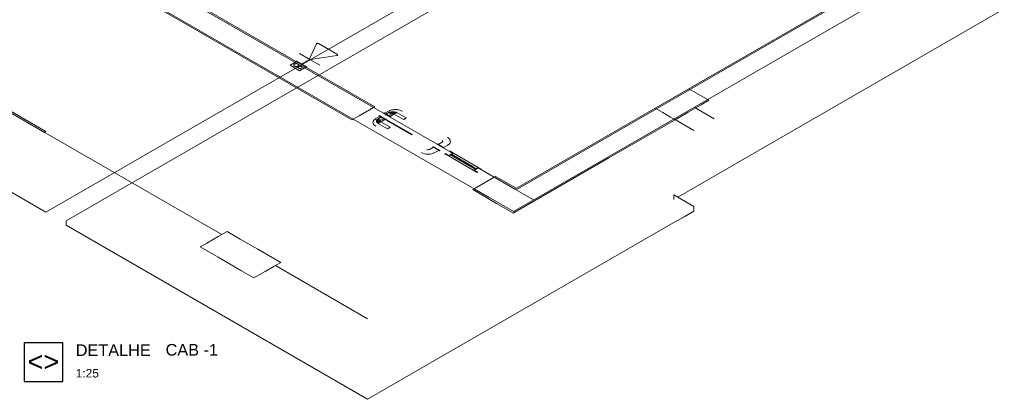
# Model space of a CAD drawing. Header units: millimetres. Extents: x 4476663 to 4477054, y -30323851 to -30323414.
# Tile 6 of 256: x 4476924 to 4476949, y -30323850 to -30323840. Entities that reach past the tile are written whole.
import ezdxf

# ---------------------------------------------------------------- set-up
doc = ezdxf.new("R2010")
doc.units = ezdxf.units.MM
doc.linetypes.add('NULL', pattern=[0])
for name, color, linetype, lineweight in [('CE-PT Dados', 7, 'Continuous', 5), ('DI-Elementos externos em corte', 9, 'Continuous', 18), ('DI-Elementos externos em vista', 9, 'Continuous', 5), ('Hachuras', 9, 'Continuous', 0), ('IFC-Caixa de passagem-Contorno', 44, 'Continuous', 5), ('IFC-Parede padrão-Contorno', 44, 'Continuous', 5), ('IFC-Parede-Contorno', 42, 'Continuous', 5), ('IFC-Pilar-Contorno', 83, 'Continuous', 5), ('IFC-Porta-Contorno', 142, 'Continuous', 5), ('Nível 1', 2, 'Continuous', 60), ('Textos', 7, 'Continuous', 9)]:
    doc.layers.add(name, color=color, linetype=linetype, lineweight=lineweight)
doc.styles.add('ARIAL', font='arial.ttf')
doc.styles.add('ArialBlack', font='txt')

msp = doc.modelspace()

# ---------------------------------------------------------------- linework, layer by layer
at = {"layer": 'CE-PT Dados'}
for p, q in [((4476931.241, -30323840.749), (4476931.421, -30323840.362)), ((4476931.47, -30323840.354), (4476931.96, -30323840.638)), ((4476931.249, -30323840.765), (4476930.987, -30323840.614)), ((4476931.249, -30323840.765), (4476931.04, -30323840.886)), ((4476931.249, -30323840.765), (4476931.51, -30323840.917)), ((4476931.947, -30323840.666), (4476931.277, -30323840.77))]:
    msp.add_line(p, q, dxfattribs=at)
for points in [[(4476931.47, -30323840.354), (4476931.467, -30323840.353), (4476931.464, -30323840.352), (4476931.461, -30323840.351), (4476931.458, -30323840.35), (4476931.455, -30323840.35), (4476931.452, -30323840.349), (4476931.448, -30323840.349), (4476931.445, -30323840.349), (4476931.441, -30323840.35), (4476931.438, -30323840.351), (4476931.435, -30323840.351), (4476931.432, -30323840.352), (4476931.429, -30323840.354), (4476931.427, -30323840.355), (4476931.425, -30323840.357), (4476931.423, -30323840.358), (4476931.422, -30323840.36), (4476931.421, -30323840.362)], [(4476931.241, -30323840.749), (4476931.24, -30323840.751), (4476931.24, -30323840.753), (4476931.24, -30323840.755), (4476931.241, -30323840.757), (4476931.241, -30323840.759), (4476931.243, -30323840.761), (4476931.244, -30323840.762), (4476931.246, -30323840.764), (4476931.249, -30323840.765), (4476931.251, -30323840.767), (4476931.254, -30323840.768), (4476931.257, -30323840.769), (4476931.26, -30323840.769), (4476931.263, -30323840.77), (4476931.267, -30323840.77), (4476931.27, -30323840.77), (4476931.274, -30323840.77), (4476931.277, -30323840.77)], [(4476931.947, -30323840.666), (4476931.95, -30323840.665), (4476931.953, -30323840.665), (4476931.956, -30323840.664), (4476931.959, -30323840.662), (4476931.961, -30323840.661), (4476931.963, -30323840.659), (4476931.965, -30323840.658), (4476931.967, -30323840.656), (4476931.968, -30323840.654), (4476931.968, -30323840.652), (4476931.969, -30323840.65), (4476931.969, -30323840.648), (4476931.968, -30323840.646), (4476931.967, -30323840.644), (4476931.966, -30323840.643), (4476931.964, -30323840.641), (4476931.962, -30323840.639), (4476931.96, -30323840.638)]]:
    msp.add_lwpolyline(points, dxfattribs=at)
at = {"layer": 'DI-Elementos externos em corte'}
for p, q in [((4476941.159, -30323844.568), (4476941.159, -30323844.56)), ((4476941.159, -30323844.68), (4476941.159, -30323844.568)), ((4476940.641, -30323844.979), (4476940.908, -30323844.825)), ((4476940.908, -30323844.825), (4476941.159, -30323844.68)), ((4476932.741, -30323849.54), (4476940.641, -30323844.979))]:
    msp.add_line(p, q, dxfattribs=at)
at = {"layer": 'DI-Elementos externos em vista'}
for p, q in [((4476924.441, -30323844.708), (4476941.312, -30323834.968)), ((4476941.901, -30323835.148), (4476924.961, -30323844.928)), ((4476910.477, -30323836.646), (4476924.441, -30323844.708)), ((4476940.746, -30323844.321), (4476949.164, -30323839.461)), ((4476940.746, -30323844.321), (4476940.642, -30323844.261)), ((4476940.642, -30323844.261), (4476940.642, -30323844.381)), ((4476941.159, -30323844.56), (4476940.746, -30323844.321)), ((4476924.961, -30323844.928), (4476924.961, -30323845.048)), ((4476924.961, -30323845.048), (4476932.741, -30323849.54))]:
    msp.add_line(p, q, dxfattribs=at)
at = {"layer": 'Hachuras', "linetype": 'Continuous', "lineweight": 25}
msp.add_lwpolyline([(4476924.883, -30323849.078), (4476924.883, -30323848.078), (4476923.883, -30323848.078), (4476923.883, -30323849.078), (4476924.883, -30323849.078)], dxfattribs=at)
at = {"layer": 'IFC-Caixa de passagem-Contorno'}
for p, q in [((4476930.905, -30323840.808), (4476930.894, -30323840.814)), ((4476931.164, -30323840.97), (4476930.894, -30323840.814)), ((4476931.175, -30323840.964), (4476930.905, -30323840.808)), ((4476930.908, -30323840.822), (4476930.743, -30323840.917)), ((4476930.986, -30323841.057), (4476930.743, -30323840.917)), ((4476931.15, -30323840.962), (4476930.986, -30323841.057)), ((4476931.175, -30323840.964), (4476931.164, -30323840.97))]:
    msp.add_line(p, q, dxfattribs=at)
for points in [[(4476930.938, -30323840.885), (4476930.93, -30323840.881), (4476930.921, -30323840.878), (4476930.911, -30323840.875), (4476930.9, -30323840.874), (4476930.89, -30323840.874), (4476930.879, -30323840.875), (4476930.869, -30323840.878), (4476930.86, -30323840.881), (4476930.852, -30323840.885), (4476930.845, -30323840.889), (4476930.839, -30323840.895), (4476930.836, -30323840.9), (4476930.834, -30323840.906), (4476930.834, -30323840.913), (4476930.836, -30323840.919), (4476930.839, -30323840.924), (4476930.845, -30323840.93), (4476930.852, -30323840.935), (4476930.86, -30323840.938), (4476930.869, -30323840.942), (4476930.879, -30323840.944), (4476930.89, -30323840.945), (4476930.9, -30323840.945), (4476930.911, -30323840.944), (4476930.921, -30323840.942), (4476930.93, -30323840.938), (4476930.938, -30323840.935), (4476930.945, -30323840.93), (4476930.95, -30323840.924), (4476930.954, -30323840.919), (4476930.956, -30323840.913), (4476930.956, -30323840.906), (4476930.954, -30323840.9), (4476930.95, -30323840.895), (4476930.945, -30323840.889), (4476930.938, -30323840.885)], [(4476931.033, -30323840.95), (4476931.027, -30323840.946), (4476931.019, -30323840.944), (4476931.011, -30323840.942), (4476931.003, -30323840.942), (4476930.995, -30323840.942), (4476930.986, -30323840.942), (4476930.978, -30323840.944), (4476930.971, -30323840.946), (4476930.964, -30323840.95), (4476930.959, -30323840.953), (4476930.955, -30323840.958), (4476930.952, -30323840.962), (4476930.95, -30323840.967), (4476930.95, -30323840.972), (4476930.952, -30323840.977), (4476930.955, -30323840.981), (4476930.959, -30323840.986), (4476930.964, -30323840.989), (4476930.971, -30323840.993), (4476930.978, -30323840.995), (4476930.986, -30323840.997), (4476930.995, -30323840.998), (4476931.003, -30323840.998), (4476931.011, -30323840.997), (4476931.019, -30323840.995), (4476931.027, -30323840.993), (4476931.033, -30323840.989), (4476931.039, -30323840.986), (4476931.043, -30323840.981), (4476931.046, -30323840.977), (4476931.047, -30323840.972), (4476931.047, -30323840.967), (4476931.046, -30323840.962), (4476931.043, -30323840.958), (4476931.039, -30323840.953), (4476931.033, -30323840.95)]]:
    msp.add_lwpolyline(points, dxfattribs=at)
at = {"layer": 'IFC-Parede padrão-Contorno', "color": 8, "lineweight": 5}
for p, q in [((4476927.936, -30323839.786), (4476916.938, -30323833.436)), ((4476941.452, -30323841.274), (4476948.61, -30323837.141)), ((4476932.925, -30323841.986), (4476924.776, -30323837.282)), ((4476924.406, -30323842.648), (4476916.609, -30323838.146)), ((4476924.441, -30323842.628), (4476916.644, -30323838.126)), ((4476932.37, -30323842.306), (4476925.575, -30323838.383)), ((4476932.89, -30323842.006), (4476927.045, -30323838.632)), ((4476932.336, -30323842.326), (4476927.936, -30323839.786)), ((4476936.571, -30323844.132), (4476942.021, -30323840.985)), ((4476936.536, -30323844.112), (4476941.452, -30323841.274)), ((4476932.519, -30323842.221), (4476932.89, -30323842.006)), ((4476932.89, -30323842.006), (4476932.915, -30323841.992)), ((4476933.15, -30323842.156), (4476932.89, -30323842.006)), ((4476932.915, -30323841.992), (4476932.925, -30323841.986)), ((4476932.336, -30323842.326), (4476932.361, -30323842.312)), ((4476932.361, -30323842.312), (4476932.37, -30323842.306)), ((4476932.37, -30323842.306), (4476932.519, -30323842.221)), ((4476935.488, -30323844.106), (4476932.37, -30323842.306)), ((4476934.535, -30323842.956), (4476933.323, -30323842.256)), ((4476938.967, -30323843.308), (4476940.677, -30323842.321)), ((4476924.406, -30323842.648), (4476924.441, -30323842.628)), ((4476924.441, -30323842.668), (4476924.406, -30323842.648)), ((4476928.976, -30323845.286), (4476924.961, -30323842.968)), ((4476934.847, -30323843.136), (4476934.709, -30323843.056)), ((4476936.536, -30323844.712), (4476938.967, -30323843.308)), ((4476936.008, -30323843.806), (4476935.592, -30323843.566)), ((4476935.488, -30323844.106), (4476936.008, -30323843.806)), ((4476935.859, -30323843.892), (4476936.008, -30323843.806)), ((4476936.008, -30323843.806), (4476936.018, -30323843.801)), ((4476936.392, -30323844.028), (4476936.008, -30323843.806)), ((4476936.018, -30323843.801), (4476936.042, -30323843.786)), ((4476936.193, -30323843.873), (4476936.042, -30323843.786)), ((4476935.453, -30323844.126), (4476935.463, -30323844.121)), ((4476935.463, -30323844.121), (4476935.488, -30323844.106)), ((4476935.488, -30323844.106), (4476935.859, -30323843.892)), ((4476935.872, -30323844.328), (4476935.488, -30323844.106)), ((4476936.571, -30323844.092), (4476936.193, -30323843.873)), ((4476936.536, -30323844.112), (4476936.287, -30323843.967)), ((4476937.021, -30323844.392), (4476936.392, -30323844.028)), ((4476936.069, -30323844.482), (4476935.453, -30323844.126)), ((4476936.536, -30323844.712), (4476935.788, -30323844.279)), ((4476936.502, -30323844.692), (4476937.089, -30323844.353)), ((4476936.502, -30323844.732), (4476936.069, -30323844.482)), ((4476936.502, -30323844.732), (4476936.522, -30323844.72)), ((4476936.522, -30323844.72), (4476936.536, -30323844.712)), ((4476932.741, -30323847.46), (4476930.361, -30323846.086))]:
    msp.add_line(p, q, dxfattribs=at)
at = {"layer": 'IFC-Parede-Contorno', "color": 8, "lineweight": 5}
for p, q in [((4476942.021, -30323840.985), (4476948.656, -30323837.154)), ((4476937.089, -30323844.353), (4476946.995, -30323838.633)), ((4476941.679, -30323842.3), (4476941.162, -30323842.001)), ((4476941.159, -30323842.6), (4476940.642, -30323842.301))]:
    msp.add_line(p, q, dxfattribs=at)
at = {"layer": 'IFC-Pilar-Contorno', "color": 8, "lineweight": 5}
for p, q in [((4476941.143, -30323841.59), (4476941.023, -30323841.521)), ((4476941.345, -30323841.707), (4476941.143, -30323841.59)), ((4476941.343, -30323841.937), (4476941.543, -30323841.821)), ((4476941.543, -30323841.821), (4476941.345, -30323841.707)), ((4476940.359, -30323842.137), (4476940.157, -30323842.021)), ((4476941.013, -30323842.127), (4476941.343, -30323841.937)), ((4476940.557, -30323842.252), (4476940.359, -30323842.137)), ((4476940.677, -30323842.321), (4476940.557, -30323842.252)), ((4476940.677, -30323842.321), (4476941.013, -30323842.127)), ((4476928.591, -30323845.508), (4476928.885, -30323845.339)), ((4476928.885, -30323845.339), (4476929.115, -30323845.206)), ((4476929.453, -30323845.401), (4476929.115, -30323845.206)), ((4476928.422, -30323845.606), (4476928.591, -30323845.508)), ((4476928.882, -30323845.871), (4476928.422, -30323845.606)), ((4476929.913, -30323845.667), (4476929.453, -30323845.401)), ((4476929.469, -30323846.21), (4476928.882, -30323845.871)), ((4476930.501, -30323846.006), (4476929.913, -30323845.667)), ((4476930.102, -30323846.236), (4476930.331, -30323846.104)), ((4476930.331, -30323846.104), (4476930.501, -30323846.006)), ((4476929.808, -30323846.406), (4476929.469, -30323846.21)), ((4476929.808, -30323846.406), (4476930.102, -30323846.236))]:
    msp.add_line(p, q, dxfattribs=at)
at = {"layer": 'IFC-Porta-Contorno', "color": 8, "lineweight": 5}
for p, q in [((4476933.281, -30323842.1), (4476933.322, -30323842.085)), ((4476933.284, -30323842.102), (4476933.317, -30323842.087)), ((4476933.317, -30323842.087), (4476933.322, -30323842.085)), ((4476933.318, -30323842.086), (4476933.32, -30323842.085)), ((4476933.32, -30323842.085), (4476933.361, -30323842.07)), ((4476933.361, -30323842.07), (4476933.408, -30323842.064)), ((4476933.391, -30323842.066), (4476933.426, -30323842.061)), ((4476933.426, -30323842.061), (4476933.455, -30323842.059)), ((4476933.455, -30323842.059), (4476933.48, -30323842.061)), ((4476933.455, -30323842.059), (4476933.495, -30323842.062)), ((4476933.48, -30323842.061), (4476933.502, -30323842.064)), ((4476933.495, -30323842.062), (4476933.51, -30323842.065)), ((4476933.502, -30323842.064), (4476933.548, -30323842.07)), ((4476933.548, -30323842.07), (4476933.587, -30323842.085)), ((4476933.587, -30323842.085), (4476933.592, -30323842.087)), ((4476933.587, -30323842.085), (4476933.628, -30323842.1)), ((4476933.592, -30323842.087), (4476933.626, -30323842.102)), ((4476932.887, -30323842.365), (4476932.896, -30323842.338)), ((4476932.896, -30323842.338), (4476932.923, -30323842.315)), ((4476932.922, -30323842.316), (4476932.949, -30323842.292)), ((4476932.922, -30323842.316), (4476932.925, -30323842.313)), ((4476932.923, -30323842.315), (4476932.925, -30323842.313)), ((4476932.925, -30323842.313), (4476932.951, -30323842.294)), ((4476932.949, -30323842.292), (4476933.046, -30323842.236)), ((4476932.973, -30323842.334), (4476932.99, -30323842.318)), ((4476932.973, -30323842.334), (4476933.006, -30323842.326)), ((4476932.973, -30323842.345), (4476932.973, -30323842.334)), ((4476932.973, -30323842.345), (4476933.018, -30323842.342)), ((4476932.99, -30323842.318), (4476933.029, -30323842.306)), ((4476932.99, -30323842.318), (4476933.001, -30323842.307)), ((4476932.99, -30323842.318), (4476933.046, -30323842.316)), ((4476932.995, -30323842.355), (4476933.018, -30323842.342)), ((4476933.001, -30323842.307), (4476933.006, -30323842.302)), ((4476933.001, -30323842.307), (4476933.029, -30323842.306)), ((4476933.006, -30323842.302), (4476933.011, -30323842.296)), ((4476933.006, -30323842.326), (4476933.046, -30323842.316)), ((4476933.006, -30323842.326), (4476933.07, -30323842.33)), ((4476933.018, -30323842.342), (4476933.006, -30323842.326)), ((4476933.011, -30323842.296), (4476933.081, -30323842.256)), ((4476933.021, -30323842.302), (4476933.016, -30323842.299)), ((4476933.029, -30323842.306), (4476933.021, -30323842.302)), ((4476933.029, -30323842.226), (4476933.046, -30323842.216)), ((4476933.032, -30323842.228), (4476933.029, -30323842.226)), ((4476933.037, -30323842.311), (4476933.029, -30323842.306)), ((4476933.04, -30323842.233), (4476933.032, -30323842.228)), ((4476933.046, -30323842.316), (4476933.037, -30323842.311)), ((4476933.054, -30323842.241), (4476933.04, -30323842.233)), ((4476933.049, -30323842.218), (4476933.046, -30323842.216)), ((4476933.046, -30323842.352), (4476933.057, -30323842.342)), ((4476933.058, -30323842.223), (4476933.049, -30323842.218)), ((4476933.072, -30323842.251), (4476933.054, -30323842.241)), ((4476933.057, -30323842.342), (4476933.07, -30323842.33)), ((4476933.057, -30323842.342), (4476933.081, -30323842.336)), ((4476933.071, -30323842.231), (4476933.058, -30323842.223)), ((4476933.07, -30323842.33), (4476933.063, -30323842.326)), ((4476933.089, -30323842.241), (4476933.071, -30323842.231)), ((4476933.093, -30323842.263), (4476933.072, -30323842.251)), ((4476933.073, -30323842.346), (4476933.081, -30323842.336)), ((4476933.081, -30323842.336), (4476933.15, -30323842.296)), ((4476933.087, -30323842.372), (4476933.184, -30323842.316)), ((4476933.11, -30323842.253), (4476933.089, -30323842.241)), ((4476933.115, -30323842.276), (4476933.093, -30323842.263)), ((4476933.133, -30323842.266), (4476933.11, -30323842.253)), ((4476933.138, -30323842.289), (4476933.115, -30323842.276)), ((4476933.155, -30323842.279), (4476933.133, -30323842.266)), ((4476933.159, -30323842.301), (4476933.138, -30323842.289)), ((4476933.15, -30323842.156), (4476933.167, -30323842.146)), ((4476933.153, -30323842.158), (4476933.15, -30323842.156)), ((4476933.161, -30323842.163), (4476933.153, -30323842.158)), ((4476933.176, -30323842.291), (4476933.155, -30323842.279)), ((4476933.176, -30323842.312), (4476933.159, -30323842.301)), ((4476933.175, -30323842.171), (4476933.161, -30323842.163)), ((4476933.17, -30323842.148), (4476933.167, -30323842.146)), ((4476933.179, -30323842.153), (4476933.17, -30323842.148)), ((4476933.193, -30323842.181), (4476933.175, -30323842.171)), ((4476933.194, -30323842.302), (4476933.176, -30323842.291)), ((4476933.19, -30323842.32), (4476933.176, -30323842.312)), ((4476933.193, -30323842.161), (4476933.179, -30323842.153)), ((4476933.184, -30323842.156), (4476933.281, -30323842.1)), ((4476933.199, -30323842.325), (4476933.19, -30323842.32)), ((4476933.21, -30323842.171), (4476933.193, -30323842.161)), ((4476933.214, -30323842.193), (4476933.193, -30323842.181)), ((4476933.208, -30323842.31), (4476933.194, -30323842.302)), ((4476933.202, -30323842.326), (4476933.199, -30323842.325)), ((4476933.202, -30323842.326), (4476933.219, -30323842.316)), ((4476933.216, -30323842.315), (4476933.208, -30323842.31)), ((4476933.231, -30323842.183), (4476933.21, -30323842.171)), ((4476933.236, -30323842.206), (4476933.214, -30323842.193)), ((4476933.219, -30323842.316), (4476933.216, -30323842.315)), ((4476933.219, -30323842.176), (4476933.288, -30323842.136)), ((4476933.226, -30323842.332), (4476933.236, -30323842.326)), ((4476933.884, -30323842.712), (4476933.226, -30323842.332)), ((4476933.236, -30323842.186), (4476933.229, -30323842.182)), ((4476933.254, -30323842.196), (4476933.231, -30323842.183)), ((4476933.259, -30323842.219), (4476933.236, -30323842.206)), ((4476933.895, -30323842.706), (4476933.236, -30323842.326)), ((4476933.276, -30323842.209), (4476933.254, -30323842.196)), ((4476933.28, -30323842.231), (4476933.259, -30323842.219)), ((4476933.278, -30323842.21), (4476933.271, -30323842.206)), ((4476933.297, -30323842.221), (4476933.276, -30323842.209)), ((4476933.298, -30323842.242), (4476933.28, -30323842.231)), ((4476933.288, -30323842.136), (4476933.298, -30323842.133)), ((4476933.288, -30323842.216), (4476933.358, -30323842.176)), ((4476933.299, -30323842.142), (4476933.293, -30323842.139)), ((4476933.315, -30323842.232), (4476933.297, -30323842.221)), ((4476933.298, -30323842.133), (4476933.307, -30323842.13)), ((4476933.311, -30323842.25), (4476933.298, -30323842.242)), ((4476933.306, -30323842.146), (4476933.299, -30323842.142)), ((4476933.306, -30323842.146), (4476933.326, -30323842.124)), ((4476933.306, -30323842.146), (4476933.307, -30323842.13)), ((4476933.314, -30323842.151), (4476933.306, -30323842.146)), ((4476933.307, -30323842.13), (4476933.326, -30323842.124)), ((4476933.32, -30323842.255), (4476933.311, -30323842.25)), ((4476933.323, -30323842.156), (4476933.314, -30323842.151)), ((4476933.329, -30323842.24), (4476933.315, -30323842.232)), ((4476933.323, -30323842.256), (4476933.32, -30323842.255)), ((4476933.323, -30323842.156), (4476933.326, -30323842.124)), ((4476933.323, -30323842.156), (4476933.34, -30323842.133)), ((4476933.323, -30323842.236), (4476933.42, -30323842.18)), ((4476933.323, -30323842.256), (4476933.34, -30323842.246)), ((4476933.326, -30323842.124), (4476933.354, -30323842.114)), ((4476933.337, -30323842.245), (4476933.329, -30323842.24)), ((4476933.34, -30323842.246), (4476933.337, -30323842.245)), ((4476933.34, -30323842.133), (4476933.354, -30323842.114)), ((4476933.348, -30323842.17), (4476933.34, -30323842.133)), ((4476933.34, -30323842.133), (4476933.368, -30323842.14)), ((4476933.348, -30323842.17), (4476933.34, -30323842.166)), ((4476933.348, -30323842.17), (4476933.368, -30323842.163)), ((4476933.354, -30323842.114), (4476933.373, -30323842.114)), ((4476933.358, -30323842.176), (4476933.368, -30323842.163)), ((4476933.358, -30323842.176), (4476933.375, -30323842.172)), ((4476933.368, -30323842.14), (4476933.373, -30323842.114)), ((4476933.368, -30323842.14), (4476933.39, -30323842.127)), ((4476933.368, -30323842.163), (4476933.386, -30323842.156)), ((4476933.39, -30323842.127), (4476933.373, -30323842.114)), ((4476933.373, -30323842.114), (4476933.392, -30323842.114)), ((4476933.375, -30323842.172), (4476933.392, -30323842.168)), ((4476933.386, -30323842.156), (4476933.39, -30323842.127)), ((4476933.386, -30323842.156), (4476933.41, -30323842.149)), ((4476933.39, -30323842.127), (4476933.412, -30323842.124)), ((4476933.392, -30323842.114), (4476933.411, -30323842.114)), ((4476933.392, -30323842.168), (4476933.41, -30323842.149)), ((4476933.392, -30323842.168), (4476933.41, -30323842.172)), ((4476933.41, -30323842.149), (4476933.444, -30323842.133)), ((4476933.432, -30323842.174), (4476933.41, -30323842.149)), ((4476933.427, -30323842.176), (4476933.41, -30323842.149)), ((4476933.41, -30323842.172), (4476933.427, -30323842.176)), ((4476933.411, -30323842.114), (4476933.43, -30323842.114)), ((4476933.412, -30323842.124), (4476933.444, -30323842.133)), ((4476933.42, -30323842.18), (4476933.43, -30323842.178)), ((4476933.669, -30323842.316), (4476933.427, -30323842.176)), ((4476933.43, -30323842.114), (4476933.459, -30323842.124)), ((4476933.432, -30323842.174), (4476933.444, -30323842.133)), ((4476933.432, -30323842.174), (4476933.437, -30323842.17)), ((4476933.437, -30323842.17), (4476933.444, -30323842.166)), ((4476933.462, -30323842.156), (4476933.444, -30323842.133)), ((4476933.479, -30323842.146), (4476933.459, -30323842.124)), ((4476933.462, -30323842.156), (4476933.459, -30323842.124)), ((4476933.459, -30323842.124), (4476933.478, -30323842.13)), ((4476933.462, -30323842.156), (4476933.471, -30323842.151)), ((4476933.471, -30323842.151), (4476933.479, -30323842.146)), ((4476933.479, -30323842.146), (4476933.478, -30323842.13)), ((4476933.478, -30323842.13), (4476933.487, -30323842.133)), ((4476933.479, -30323842.146), (4476933.486, -30323842.142)), ((4476933.486, -30323842.142), (4476933.492, -30323842.139)), ((4476933.487, -30323842.133), (4476933.496, -30323842.136)), ((4476933.739, -30323842.276), (4476933.496, -30323842.136)), ((4476933.669, -30323842.316), (4476933.671, -30323842.316)), ((4476933.671, -30323842.316), (4476933.674, -30323842.314)), ((4476933.674, -30323842.314), (4476933.68, -30323842.31)), ((4476933.68, -30323842.31), (4476933.687, -30323842.306)), ((4476933.687, -30323842.306), (4476933.695, -30323842.301)), ((4476933.695, -30323842.301), (4476933.704, -30323842.296)), ((4476933.704, -30323842.296), (4476933.713, -30323842.291)), ((4476933.713, -30323842.291), (4476933.721, -30323842.286)), ((4476933.721, -30323842.286), (4476933.729, -30323842.282)), ((4476933.729, -30323842.282), (4476933.734, -30323842.279)), ((4476933.734, -30323842.279), (4476933.738, -30323842.277)), ((4476933.738, -30323842.277), (4476933.739, -30323842.276)), ((4476932.877, -30323842.392), (4476932.881, -30323842.376)), ((4476932.881, -30323842.407), (4476932.877, -30323842.392)), ((4476932.883, -30323842.415), (4476932.877, -30323842.392)), ((4476932.881, -30323842.376), (4476932.89, -30323842.356)), ((4476932.887, -30323842.419), (4476932.881, -30323842.407)), ((4476932.888, -30323842.424), (4476932.883, -30323842.415)), ((4476932.896, -30323842.446), (4476932.887, -30323842.419)), ((4476932.922, -30323842.469), (4476932.896, -30323842.446)), ((4476932.925, -30323842.472), (4476932.922, -30323842.469)), ((4476932.949, -30323842.492), (4476932.922, -30323842.469)), ((4476932.951, -30323842.491), (4476932.925, -30323842.472)), ((4476932.973, -30323842.345), (4476932.995, -30323842.355)), ((4476932.973, -30323842.356), (4476932.973, -30323842.345)), ((4476932.973, -30323842.378), (4476932.973, -30323842.356)), ((4476932.99, -30323842.395), (4476932.973, -30323842.378)), ((4476932.989, -30323842.367), (4476932.995, -30323842.355)), ((4476933.006, -30323842.386), (4476932.989, -30323842.367)), ((4476932.99, -30323842.395), (4476933.029, -30323842.406)), ((4476932.99, -30323842.395), (4476933.046, -30323842.396)), ((4476933.001, -30323842.406), (4476932.99, -30323842.395)), ((4476932.995, -30323842.355), (4476933.046, -30323842.352)), ((4476933.001, -30323842.406), (4476933.029, -30323842.406)), ((4476933.006, -30323842.411), (4476933.001, -30323842.406)), ((4476933.006, -30323842.386), (4476933.033, -30323842.367)), ((4476933.006, -30323842.386), (4476933.076, -30323842.379)), ((4476933.006, -30323842.386), (4476933.046, -30323842.396)), ((4476933.011, -30323842.416), (4476933.006, -30323842.411)), ((4476933.254, -30323842.556), (4476933.011, -30323842.416)), ((4476933.016, -30323842.414), (4476933.021, -30323842.41)), ((4476933.021, -30323842.41), (4476933.029, -30323842.406)), ((4476933.029, -30323842.406), (4476933.037, -30323842.401)), ((4476933.033, -30323842.367), (4476933.046, -30323842.352)), ((4476933.033, -30323842.367), (4476933.066, -30323842.356)), ((4476933.033, -30323842.367), (4476933.076, -30323842.379)), ((4476933.033, -30323842.367), (4476933.081, -30323842.376)), ((4476933.037, -30323842.401), (4476933.046, -30323842.396)), ((4476933.063, -30323842.386), (4476933.07, -30323842.382)), ((4476933.066, -30323842.356), (4476933.073, -30323842.346)), ((4476933.073, -30323842.366), (4476933.066, -30323842.356)), ((4476933.07, -30323842.382), (4476933.076, -30323842.379)), ((4476933.081, -30323842.376), (4476933.073, -30323842.366)), ((4476933.323, -30323842.516), (4476933.081, -30323842.376)), ((4476933.083, -30323842.378), (4476933.087, -30323842.372)), ((4476933.254, -30323842.556), (4476933.255, -30323842.556)), ((4476933.255, -30323842.556), (4476933.258, -30323842.554)), ((4476933.258, -30323842.554), (4476933.264, -30323842.55)), ((4476933.264, -30323842.55), (4476933.271, -30323842.546)), ((4476933.271, -30323842.546), (4476933.279, -30323842.541)), ((4476933.279, -30323842.541), (4476933.288, -30323842.536)), ((4476933.288, -30323842.536), (4476933.297, -30323842.531)), ((4476933.297, -30323842.531), (4476933.306, -30323842.526)), ((4476933.306, -30323842.526), (4476933.313, -30323842.522)), ((4476933.313, -30323842.522), (4476933.318, -30323842.519)), ((4476933.318, -30323842.519), (4476933.322, -30323842.517)), ((4476933.322, -30323842.517), (4476933.323, -30323842.516)), ((4476933.884, -30323842.712), (4476933.895, -30323842.706)), ((4476934.829, -30323842.801), (4476934.803, -30323842.782)), ((4476934.833, -30323842.804), (4476934.806, -30323842.78)), ((4476934.833, -30323842.804), (4476934.829, -30323842.801)), ((4476934.832, -30323842.803), (4476934.83, -30323842.801)), ((4476934.859, -30323842.826), (4476934.832, -30323842.803)), ((4476934.868, -30323842.853), (4476934.859, -30323842.826)), ((4476934.873, -30323842.864), (4476934.865, -30323842.843)), ((4476934.265, -30323843.092), (4476934.3, -30323843.101)), ((4476934.284, -30323843.1), (4476934.313, -30323843.101)), ((4476934.3, -30323843.101), (4476934.335, -30323843.092)), ((4476934.335, -30323843.092), (4476934.438, -30323843.032)), ((4476934.421, -30323843.022), (4476934.432, -30323843.016)), ((4476934.424, -30323843.024), (4476934.421, -30323843.022)), ((4476934.433, -30323843.029), (4476934.424, -30323843.024)), ((4476934.435, -30323843.018), (4476934.432, -30323843.016)), ((4476934.447, -30323843.037), (4476934.433, -30323843.029)), ((4476934.443, -30323843.023), (4476934.435, -30323843.018)), ((4476934.457, -30323843.031), (4476934.443, -30323843.023)), ((4476934.464, -30323843.047), (4476934.447, -30323843.037)), ((4476934.475, -30323843.041), (4476934.457, -30323843.031)), ((4476934.485, -30323843.059), (4476934.464, -30323843.047)), ((4476934.496, -30323843.053), (4476934.475, -30323843.041)), ((4476934.508, -30323843.072), (4476934.485, -30323843.059)), ((4476934.518, -30323843.066), (4476934.496, -30323843.053)), ((4476934.53, -30323843.085), (4476934.508, -30323843.072)), ((4476934.541, -30323843.079), (4476934.518, -30323843.066)), ((4476934.551, -30323843.097), (4476934.53, -30323843.085)), ((4476934.535, -30323842.956), (4476934.546, -30323842.95)), ((4476934.538, -30323842.958), (4476934.535, -30323842.956)), ((4476934.547, -30323842.963), (4476934.538, -30323842.958)), ((4476934.561, -30323843.091), (4476934.541, -30323843.079)), ((4476934.549, -30323842.952), (4476934.546, -30323842.95)), ((4476934.561, -30323842.971), (4476934.547, -30323842.963)), ((4476934.557, -30323842.957), (4476934.549, -30323842.952)), ((4476934.569, -30323843.108), (4476934.551, -30323843.097)), ((4476934.571, -30323842.965), (4476934.557, -30323842.957)), ((4476934.579, -30323842.981), (4476934.561, -30323842.971)), ((4476934.579, -30323843.102), (4476934.561, -30323843.091)), ((4476934.563, -30323842.96), (4476934.667, -30323842.9)), ((4476934.572, -30323842.966), (4476934.566, -30323842.962)), ((4476934.589, -30323842.975), (4476934.571, -30323842.965)), ((4476934.6, -30323842.993), (4476934.579, -30323842.981)), ((4476934.593, -30323843.11), (4476934.579, -30323843.102)), ((4476934.598, -30323842.98), (4476934.583, -30323842.972)), ((4476934.61, -30323842.987), (4476934.589, -30323842.975)), ((4476934.615, -30323842.99), (4476934.598, -30323842.98)), ((4476934.622, -30323843.006), (4476934.6, -30323842.993)), ((4476934.632, -30323843), (4476934.61, -30323842.987)), ((4476934.645, -30323843.019), (4476934.622, -30323843.006)), ((4476934.655, -30323843.013), (4476934.632, -30323843)), ((4476934.665, -30323843.031), (4476934.645, -30323843.019)), ((4476934.667, -30323843.02), (4476934.65, -30323843.011)), ((4476934.676, -30323843.025), (4476934.655, -30323843.013)), ((4476934.683, -30323843.042), (4476934.665, -30323843.031)), ((4476934.681, -30323842.88), (4476934.667, -30323842.86)), ((4476934.667, -30323842.9), (4476934.681, -30323842.88)), ((4476934.681, -30323843.029), (4476934.667, -30323843.02)), ((4476934.694, -30323843.036), (4476934.676, -30323843.025)), ((4476934.682, -30323842.888), (4476934.681, -30323842.871)), ((4476934.697, -30323843.05), (4476934.683, -30323843.042)), ((4476934.699, -30323843.039), (4476934.692, -30323843.035)), ((4476934.707, -30323843.044), (4476934.694, -30323843.036)), ((4476934.706, -30323843.055), (4476934.697, -30323843.05)), ((4476934.702, -30323843.04), (4476934.806, -30323842.98)), ((4476934.709, -30323843.056), (4476934.706, -30323843.055)), ((4476934.716, -30323843.049), (4476934.707, -30323843.044)), ((4476934.709, -30323843.056), (4476934.719, -30323843.05)), ((4476934.719, -30323843.05), (4476934.716, -30323843.049)), ((4476934.803, -30323842.979), (4476934.829, -30323842.96)), ((4476934.806, -30323842.98), (4476934.833, -30323842.957)), ((4476934.829, -30323842.96), (4476934.833, -30323842.957)), ((4476934.833, -30323842.957), (4476934.859, -30323842.934)), ((4476934.859, -30323842.934), (4476934.868, -30323842.907)), ((4476934.866, -30323842.912), (4476934.872, -30323842.903)), ((4476934.868, -30323842.907), (4476934.874, -30323842.895)), ((4476934.872, -30323842.903), (4476934.877, -30323842.88)), ((4476934.877, -30323842.88), (4476934.873, -30323842.864)), ((4476934.874, -30323842.895), (4476934.877, -30323842.88)), ((4476934.127, -30323843.172), (4476934.167, -30323843.188)), ((4476934.129, -30323843.171), (4476934.162, -30323843.186)), ((4476934.162, -30323843.186), (4476934.167, -30323843.188)), ((4476934.163, -30323843.186), (4476934.165, -30323843.187)), ((4476934.165, -30323843.187), (4476934.206, -30323843.203)), ((4476934.206, -30323843.203), (4476934.253, -30323843.208)), ((4476934.236, -30323843.206), (4476934.271, -30323843.211)), ((4476934.271, -30323843.211), (4476934.3, -30323843.214)), ((4476934.3, -30323843.214), (4476934.34, -30323843.21)), ((4476934.3, -30323843.214), (4476934.325, -30323843.211)), ((4476934.325, -30323843.211), (4476934.347, -30323843.208)), ((4476934.34, -30323843.21), (4476934.355, -30323843.207)), ((4476934.347, -30323843.208), (4476934.394, -30323843.203)), ((4476934.394, -30323843.203), (4476934.433, -30323843.188)), ((4476934.433, -30323843.188), (4476934.473, -30323843.172)), ((4476934.433, -30323843.188), (4476934.437, -30323843.186)), ((4476934.437, -30323843.186), (4476934.471, -30323843.171)), ((4476934.473, -30323843.172), (4476934.577, -30323843.112)), ((4476934.583, -30323843.116), (4476934.569, -30323843.108)), ((4476934.591, -30323843.121), (4476934.583, -30323843.116)), ((4476934.594, -30323843.122), (4476934.591, -30323843.121)), ((4476934.602, -30323843.115), (4476934.593, -30323843.11)), ((4476934.594, -30323843.122), (4476934.605, -30323843.116)), ((4476934.605, -30323843.116), (4476934.602, -30323843.115)), ((4476934.733, -30323843.202), (4476934.742, -30323843.197)), ((4476934.745, -30323843.209), (4476934.733, -30323843.202)), ((4476934.742, -30323843.197), (4476934.743, -30323843.196)), ((4476934.754, -30323843.202), (4476934.743, -30323843.196)), ((4476934.83, -30323843.258), (4476934.745, -30323843.209)), ((4476934.83, -30323843.246), (4476934.754, -30323843.202)), ((4476934.83, -30323843.246), (4476934.923, -30323843.192)), ((4476934.83, -30323843.258), (4476934.842, -30323843.251)), ((4476935.467, -30323843.626), (4476934.83, -30323843.258)), ((4476934.842, -30323843.251), (4476934.955, -30323843.186)), ((4476934.847, -30323843.136), (4476934.856, -30323843.131)), ((4476934.858, -30323843.142), (4476934.847, -30323843.136)), ((4476934.856, -30323843.131), (4476934.858, -30323843.13)), ((4476934.87, -30323843.137), (4476934.858, -30323843.13)), ((4476934.934, -30323843.186), (4476934.858, -30323843.142)), ((4476934.955, -30323843.186), (4476934.87, -30323843.137)), ((4476934.961, -30323843.276), (4476934.88, -30323843.229)), ((4476935.461, -30323843.537), (4476934.904, -30323843.215)), ((4476934.923, -30323843.192), (4476934.934, -30323843.186)), ((4476935.592, -30323843.554), (4476934.955, -30323843.186)), ((4476935.518, -30323843.597), (4476934.961, -30323843.276)), ((4476935.542, -30323843.583), (4476935.461, -30323843.537)), ((4476935.467, -30323843.626), (4476935.58, -30323843.561)), ((4476935.467, -30323843.626), (4476935.518, -30323843.597)), ((4476935.499, -30323843.62), (4476935.592, -30323843.566)), ((4476935.542, -30323843.583), (4476935.592, -30323843.554)), ((4476935.58, -30323843.561), (4476935.592, -30323843.554)), ((4476935.677, -30323843.603), (4476935.592, -30323843.554)), ((4476935.668, -30323843.61), (4476935.592, -30323843.566)), ((4476935.679, -30323843.616), (4476935.668, -30323843.61)), ((4476935.689, -30323843.61), (4476935.677, -30323843.603)), ((4476935.68, -30323843.616), (4476935.689, -30323843.61)), ((4476935.552, -30323843.675), (4476935.467, -30323843.626)), ((4476935.488, -30323843.626), (4476935.499, -30323843.62)), ((4476935.564, -30323843.67), (4476935.488, -30323843.626)), ((4476935.564, -30323843.682), (4476935.552, -30323843.675)), ((4476935.575, -30323843.676), (4476935.564, -30323843.67)), ((4476935.564, -30323843.682), (4476935.566, -30323843.682)), ((4476935.566, -30323843.682), (4476935.575, -30323843.676)), ((4476935.679, -30323843.616), (4476935.68, -30323843.616))]:
    msp.add_line(p, q, dxfattribs=at)
at = {"layer": 'Nível 1', "color": 8, "lineweight": 5}
msp.add_line((4476924.961, -30323842.968), (4476924.441, -30323842.668), dxfattribs=at)

# ---------------------------------------------------------------- texts
at = {"layer": 'Textos', "color": 7, "linetype": 'NULL', "attachment_point": 7, "line_spacing_factor": 0.6}
for s, insert, char_height, width, style in [('DETALHE', (4476925.212, -30323848.421), 0.3, 4.38075, 'ArialBlack'), ('CAB -1', (4476927.53, -30323848.416), 0.3, 3.6574, 'ArialBlack'), ('1:25', (4476925.212, -30323848.979), 0.22, 1.19591, 'ARIAL')]:
    msp.add_mtext(s, dxfattribs=dict(at, insert=insert, char_height=char_height, width=width, style=style))
at = {"layer": 'Textos', "color": 250, "linetype": 'NULL', "insert": (4476924.377, -30323848.814), "char_height": 0.5, "width": 1.6311, "attachment_point": 8, "line_spacing_factor": 0.6, "style": 'ARIAL'}
msp.add_mtext('<>', dxfattribs=at)

doc.saveas('drawing.dxf')
